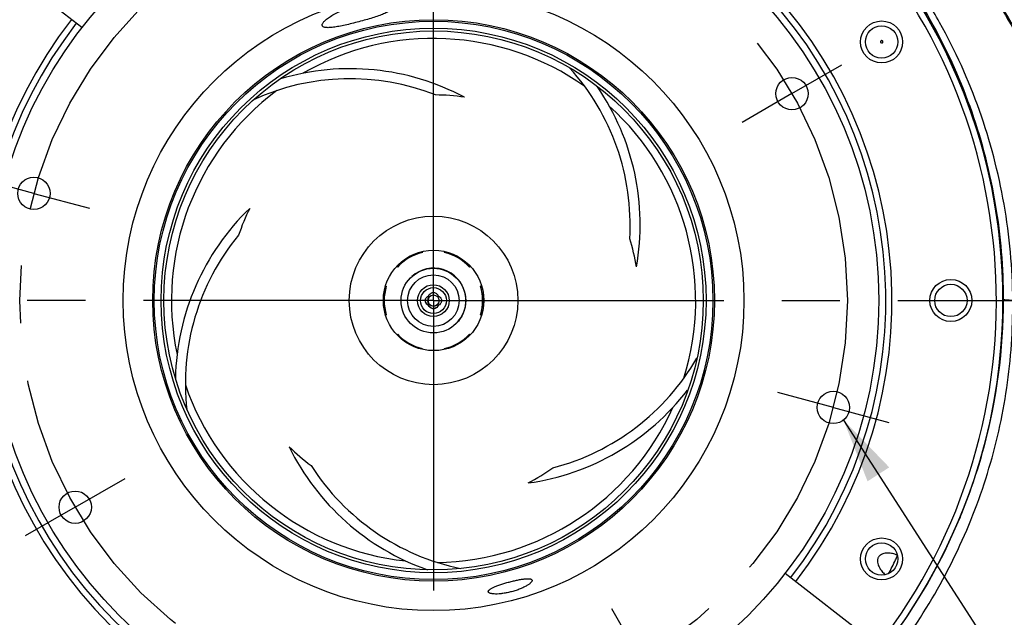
# Model space of a CAD drawing. Header units: inches. Extents: x 0 to 34, y 0 to 22.
# Tile 13 of 164: x 4.1 to 6.5, y 4.5 to 5.9. Entities that reach past the tile are written whole.
import ezdxf

# ---------------------------------------------------------------- set-up
doc = ezdxf.new("R2010")
doc.units = ezdxf.units.IN
doc.header["$LTSCALE"] = 1.87
doc.header["$MEASUREMENT"] = 0
doc.linetypes.add('CENTER', pattern=[0.6, 0.375, -0.075, 0.075, -0.075])
doc.layers.get('0').update_dxf_attribs({"linetype": 'CONTINUOUS'})
for name, color, linetype in [('3_ALL_AXES', 7, 'CONTINUOUS'), ('7_ALL_FEATURES', 7, 'CONTINUOUS'), ('94_3D_NOTES', 7, 'CONTINUOUS')]:
    doc.layers.add(name, color=color, linetype=linetype)
doc.styles.get("Standard").update_dxf_attribs({"font": 'txt', "width": 0.8})
doc.dimstyles.new('DIMSTYLE_1', dxfattribs={"dimtxt": 0.14, "dimasz": 0.156, "dimexe": 0.125, "dimexo": 0.0625, "dimgap": 0.07, "dimtad": 0, "dimtih": 1, "dimtoh": 1, "dimlfac": 4, "dimzin": 4, "dimdsep": 46, "dimtxsty": 'Standard', "dimblk": '_FILLED', "dimblk1": '_FILLED', "dimblk2": '_FILLED', "dimcen": 0.09, "dimadec": 0, "dimazin": 0, "dimtp": 0.001, "dimtm": 0.001, "dimtfac": 1, "dimtofl": 0, "dimtmove": 0, "dimatfit": 3, "dimldrblk": '_FILLED', "dimfxl": 0, "dimtolj": 1, "dimtzin": 4, "dimarcsym": 0})
doc.dimstyles.get("Standard").update_dxf_attribs({"dimtxt": 0.14, "dimasz": 0.156, "dimexe": 0.125, "dimexo": 0.0625, "dimgap": 0.09, "dimtad": 0, "dimtih": 1, "dimtoh": 1, "dimdec": 3, "dimzin": 4, "dimdsep": 46, "dimtxsty": 'Standard', "dimblk": '_FILLED', "dimblk1": '_FILLED', "dimblk2": '_FILLED', "dimcen": 0.09, "dimadec": 0, "dimazin": 0, "dimtol": 1, "dimtp": 0.001, "dimtm": 0.001, "dimtfac": 1, "dimtdec": 3, "dimtofl": 0, "dimtmove": 0, "dimatfit": 3, "dimldrblk": '_FILLED', "dimfxl": 0, "dimtolj": 1, "dimtzin": 4, "dimarcsym": 0})

# ---------------------------------------------------------------- blocks, each defined once
blk = doc.blocks.new('_FILLED')
at = {"color": 0, "linetype": 'ByBlock'}
blk.add_solid([(0, 0), (-1, 0.2), (-1, -0.2)], dxfattribs=at)
blk = doc.blocks.new('*D1')
at = {"color": 2, "linetype": 'Continuous'}
for p, q in [((4.1007, 7.7822), (2.6768, 7.7822)), ((2.8018, 7.7822), (2.8018, 6.6472)), ((2.8018, 5.2322), (2.8018, 6.1572)), ((2.9785, 5.2322), (2.6768, 5.2322))]:
    blk.add_line(p, q, dxfattribs=at)
at = {"color": 2, "linetype": 'Continuous', "xscale": 0.156, "yscale": 0.156, "zscale": 0.156}
for p, rotation in [((2.8018, 7.7822), 90), ((2.8018, 5.2322), 270)]:
    blk.add_blockref('_FILLED', p, dxfattribs=dict(at, rotation=rotation))
at = {"color": 2, "linetype": 'Continuous', "insert": (2.6898, 6.5772), "char_height": 0.14, "width": 0.784, "attachment_point": 2, "line_spacing_factor": 0.9}
blk.add_mtext('10.20\\P[259,1]', dxfattribs=at)
blk = doc.blocks.new('*D3')
at = {"color": 2, "linetype": 'Continuous'}
for p, q in [((9.1006, 6.5224), (9.1006, 2.0051)), ((5.1007, 3.11), (5.1007, 2.0051)), ((5.1007, 2.1301), (6.6387, 2.1301)), ((9.1006, 2.1301), (7.5627, 2.1301))]:
    blk.add_line(p, q, dxfattribs=at)
at = {"color": 2, "linetype": 'Continuous', "xscale": 0.156, "yscale": 0.156, "zscale": 0.156, "rotation": 180}
blk.add_blockref('_FILLED', (5.1007, 2.1301), dxfattribs=at)
at = {"color": 2, "linetype": 'Continuous', "xscale": 0.156, "yscale": 0.156, "zscale": 0.156}
blk.add_blockref('_FILLED', (9.1006, 2.1301), dxfattribs=at)
at = {"color": 2, "linetype": 'Continuous', "insert": (6.9887, 2.2001), "char_height": 0.14, "width": 0.784, "attachment_point": 2, "line_spacing_factor": 0.9}
blk.add_mtext('16.00\\P[406,4]', dxfattribs=at)
blk = doc.blocks.new('*D4')
at = {"color": 2, "linetype": 'Continuous'}
for p, q in [((5.1221, 11.8763), (1.8268, 11.8763)), ((1.9518, 11.8763), (1.9518, 8.6943)), ((1.9518, 5.2322), (1.9518, 8.2043)), ((2.9785, 5.2322), (1.8268, 5.2322))]:
    blk.add_line(p, q, dxfattribs=at)
at = {"color": 2, "linetype": 'Continuous', "xscale": 0.156, "yscale": 0.156, "zscale": 0.156}
for p, rotation in [((1.9518, 11.8763), 90), ((1.9518, 5.2322), 270)]:
    blk.add_blockref('_FILLED', p, dxfattribs=dict(at, rotation=rotation))
at = {"color": 2, "linetype": 'Continuous', "insert": (1.9518, 8.6243), "char_height": 0.14, "width": 0.56, "attachment_point": 2, "line_spacing_factor": 0.9}
blk.add_mtext('26.58\\P[675]', dxfattribs=at)
blk = doc.blocks.new('*D5')
at = {"color": 2, "linetype": 'Continuous'}
for p, q in [((5.1046, 11.8763), (1.1532, 11.8763)), ((1.2782, 11.8763), (1.2782, 4.9492)), ((1.2782, 2.6117), (1.2782, 4.4592)), ((4.9991, 2.6117), (1.1532, 2.6117))]:
    blk.add_line(p, q, dxfattribs=at)
at = {"color": 2, "linetype": 'Continuous', "xscale": 0.156, "yscale": 0.156, "zscale": 0.156}
for p, rotation in [((1.2782, 11.8763), 90), ((1.2782, 2.6117), 270)]:
    blk.add_blockref('_FILLED', p, dxfattribs=dict(at, rotation=rotation))
at = {"color": 2, "linetype": 'Continuous', "insert": (1.1662, 4.8792), "char_height": 0.14, "width": 0.784, "attachment_point": 2, "line_spacing_factor": 0.9}
blk.add_mtext('37.06\\P[941,3]', dxfattribs=at)
blk = doc.blocks.new('*D6')
at = {"color": 2, "linetype": 'Continuous'}
for p, q in [((3.0382, 5.0085), (3.0382, 2.0051)), ((5.1007, 3.11), (5.1007, 2.0051)), ((3.0382, 2.1301), (3.6075, 2.1301)), ((5.1007, 2.1301), (4.5315, 2.1301))]:
    blk.add_line(p, q, dxfattribs=at)
at = {"color": 2, "linetype": 'Continuous', "xscale": 0.156, "yscale": 0.156, "zscale": 0.156, "rotation": 180}
blk.add_blockref('_FILLED', (3.0382, 2.1301), dxfattribs=at)
at = {"color": 2, "linetype": 'Continuous', "xscale": 0.156, "yscale": 0.156, "zscale": 0.156}
blk.add_blockref('_FILLED', (5.1007, 2.1301), dxfattribs=at)
at = {"color": 2, "linetype": 'Continuous', "insert": (3.9015, 2.2001), "char_height": 0.14, "width": 0.784, "attachment_point": 2, "line_spacing_factor": 0.9}
blk.add_mtext('8.25\\P[209,6]', dxfattribs=at)

msp = doc.modelspace()

# ---------------------------------------------------------------- linework, layer by layer
at = {"color": 7, "linetype": 'Continuous'}
msp.add_line((6.3731, 4.7081), (6.3721, 4.7056), dxfattribs=at)
for centre in [(6.1833, 5.8572), (6.3507, 5.2322), (6.1833, 4.6072)]:
    msp.add_circle(centre, 0.0391, dxfattribs=at)
for centre, radius, start, end in [((5.1007, 5.2322), 1.3761, 337.6112, 105.0519), ((5.1007, 5.2322), 1.3761, 105.067, 158.8102), ((5.0997, 5.2354), 1.3783, 344.8831, 359.9465), ((5.1009, 5.2351), 1.3771, 337.4937, 344.882), ((5.1007, 5.2322), 1.3761, 220.0786, 337.4989), ((4.9796, 5.1943), 1.3706, 332.9544, 334.5397), ((4.9825, 5.1929), 1.3674, 334.5401, 334.9797)]:
    msp.add_arc(centre, radius, start, end, dxfattribs=at)
for points, knots in [([(6.2866, 6.1838), (6.3361, 6.1308), (6.4277, 6.0168), (6.5401, 5.8275), (6.6261, 5.6227), (6.6643, 5.4789), (6.6783, 5.4059)], [0, 0, 0, 0, 0.246585, 0.495645, 0.747008, 1, 1, 1, 1]), ([(6.2901, 6.1845), (6.3385, 6.1325), (6.4283, 6.0207), (6.5389, 5.8353), (6.6243, 5.635), (6.6629, 5.4943), (6.6773, 5.4228)], [0, 0, 0, 0, 0.246606, 0.495642, 0.746986, 1, 1, 1, 1]), ([(6.5003, 5.2322), (6.4997, 5.3102), (6.4856, 5.4663), (6.426, 5.6934), (6.3453, 5.8721), (6.2635, 6.0052), (6.217, 6.0681), (6.1926, 6.0985)], [0, 0, 0, 0, 0.249793, 0.499661, 0.749676, 0.874832, 1, 1, 1, 1]), ([(6.478, 5.2341), (6.4781, 5.311), (6.4653, 5.465), (6.4079, 5.6894), (6.3138, 5.9012), (6.2282, 6.03), (6.1804, 6.0903)], [0, 0, 0, 0, 0.24984, 0.499758, 0.749834, 1, 1, 1, 1]), ([(6.1818, 5.8597), (6.1813, 5.8593), (6.1806, 5.858), (6.181, 5.8559), (6.1826, 5.8545), (6.1841, 5.8545), (6.1847, 5.8547)], [0, 0, 0, 0, 0.249715, 0.500163, 0.750516, 1, 1, 1, 1]), ([(6.1847, 5.8547), (6.1852, 5.8548), (6.1859, 5.8553), (6.1866, 5.8564), (6.1868, 5.8577), (6.1864, 5.859), (6.1855, 5.86), (6.1843, 5.8605), (6.1829, 5.8604), (6.1821, 5.86), (6.1818, 5.8597)], [0, 0, 0, 0, 0.124455, 0.249559, 0.374725, 0.500156, 0.625498, 0.750539, 0.875539, 1, 1, 1, 1]), ([(6.255, 4.4326), (6.295, 4.491), (6.3663, 4.6138), (6.4442, 4.8121), (6.491, 5.0198), (6.5008, 5.1615), (6.5003, 5.2322)], [0, 0, 0, 0, 0.250017, 0.500058, 0.75007, 1, 1, 1, 1]), ([(6.5003, 5.2322), (6.4988, 5.2323), (6.4959, 5.2323), (6.4917, 5.2325), (6.4879, 5.2327), (6.4847, 5.2329), (6.482, 5.2332), (6.4802, 5.2334), (6.4791, 5.2336), (6.4786, 5.2338), (6.4782, 5.2339), (6.478, 5.2341), (6.478, 5.2341)], [0, 0, 0, 0, 0.201174, 0.38899, 0.557943, 0.70349, 0.822588, 0.912467, 0.945887, 0.971498, 0.989347, 1, 1, 1, 1]), ([(6.7049, 5.0582), (6.702, 4.9787), (6.6842, 4.8192), (6.6335, 4.6248), (6.5763, 4.4743), (6.5085, 4.3278), (6.4461, 4.2236), (6.3997, 4.1577)], [0, 0, 0, 0, 0.247826, 0.497765, 0.623315, 0.749008, 1, 1, 1, 1]), ([(6.706, 5.0383), (6.7022, 4.9605), (6.6831, 4.8046), (6.6322, 4.6147), (6.5758, 4.4676), (6.5092, 4.3245), (6.4484, 4.2226), (6.4033, 4.158)], [0, 0, 0, 0, 0.248097, 0.498178, 0.623726, 0.749354, 1, 1, 1, 1]), ([(6.2212, 4.6164), (6.2176, 4.6179), (6.21, 4.6203), (6.2001, 4.6215), (6.1921, 4.621), (6.186, 4.6196), (6.1813, 4.6172), (6.178, 4.6144), (6.176, 4.6118), (6.1745, 4.6088), (6.1734, 4.6046), (6.1734, 4.5993), (6.1749, 4.5933), (6.178, 4.5858), (6.1834, 4.5775), (6.1889, 4.5717), (6.1918, 4.5691)], [0, 0, 0, 0, 0.120884, 0.242784, 0.304743, 0.367859, 0.43295, 0.46624, 0.500021, 0.533829, 0.567128, 0.632217, 0.69534, 0.757302, 0.879188, 1, 1, 1, 1])]:
    msp.add_open_spline(points, degree=3, knots=knots, dxfattribs=at)
at = {"layer": '3_ALL_AXES', "color": 7, "linetype": 'CENTER'}
for p, q in [((5.1007, 5.2322), (5.1007, 7.292)), ((5.9668, 5.7322), (6.0872, 5.8018)), ((5.9668, 5.7322), (5.8463, 5.6627)), ((4.1348, 5.4911), (4.0004, 5.5271)), ((4.1348, 5.4911), (4.2692, 5.455)), ((5.1007, 5.2322), (3.041, 5.2322)), ((5.1007, 5.2322), (7.1605, 5.2322)), ((5.1007, 5.2322), (5.1007, 3.1725)), ((6.0667, 4.9734), (5.9323, 5.0094)), ((6.0667, 4.9734), (6.201, 4.9374)), ((4.2347, 4.7322), (4.3552, 4.8018)), ((4.2347, 4.7322), (4.1142, 4.6627)), ((5.6007, 4.3662), (5.5312, 4.4867))]:
    msp.add_line(p, q, dxfattribs=at)
at = {"layer": '3_ALL_AXES', "color": 7, "linetype": 'Continuous'}
for p, q in [((5.0843, 5.2403), (5.086, 5.2418)), ((5.086, 5.2418), (5.0886, 5.2435)), ((5.0886, 5.2435), (5.0907, 5.2414)), ((5.0889, 5.244), (5.0904, 5.2463)), ((5.0904, 5.2463), (5.0926, 5.2485)), ((5.0976, 5.2511), (5.1003, 5.2514)), ((5.1099, 5.2414), (5.1104, 5.2419)), ((5.1104, 5.2419), (5.112, 5.2435)), ((5.112, 5.2435), (5.1146, 5.2418)), ((5.0886, 5.2201), (5.0859, 5.2218)), ((5.089, 5.2205), (5.0864, 5.2222)), ((5.0904, 5.2173), (5.0886, 5.2201)), ((5.0907, 5.2222), (5.089, 5.2205)), ((5.0908, 5.2178), (5.089, 5.2205)), ((5.0911, 5.2226), (5.0906, 5.2221)), ((5.1003, 5.2122), (5.0976, 5.2125)), ((5.1034, 5.213), (5.1007, 5.2126)), ((5.1102, 5.2173), (5.1085, 5.2155)), ((5.112, 5.2201), (5.1099, 5.2222)), ((5.112, 5.2201), (5.1102, 5.2173)), ((5.1147, 5.2218), (5.1125, 5.2204)), ((5.1167, 5.2237), (5.1147, 5.2218))]:
    msp.add_line(p, q, dxfattribs=at)
at = {"layer": '3_ALL_AXES', "color": 7, "linetype": 'CENTER'}
msp.add_circle((5.1007, 5.2322), 1, dxfattribs=at)
at = {"layer": '3_ALL_AXES', "color": 7, "linetype": 'Continuous'}
for centre, radius in [((5.1007, 5.2322), 0.75), ((5.1007, 5.2322), 0.6787), ((5.1007, 5.2322), 0.675), ((6.1833, 5.8572), 0.0508), ((5.1007, 5.2322), 0.6584), ((5.1007, 5.2322), 0.6516), ((5.9668, 5.7322), 0.0391), ((4.1348, 5.4911), 0.0391), ((5.1007, 5.2322), 0.2037), ((5.1007, 5.2322), 0.1214), ((6.3507, 5.2322), 0.0508), ((5.1003, 5.2318), 0.0384), ((5.1003, 5.2318), 0.0313), ((5.1003, 5.2318), 0.0136), ((6.0667, 4.9734), 0.0391), ((4.2347, 4.7322), 0.0391), ((6.1833, 4.6072), 0.0508)]:
    msp.add_circle(centre, radius, dxfattribs=at)
for centre, radius, start, end in [((4.8989, 5.2042), 0.5883, 61.9903, 106.5898), ((5.0117, 5.4155), 0.564, 356.5496, 42.254), ((4.8989, 5.2042), 0.564, 68.5497, 114.4544), ((5.0117, 5.4155), 0.5883, 349.9903, 34.4705), ((5.1007, 5.2322), 0.4969, 81.3845, 89.4883), ((5.065, 5.0316), 0.5883, 133.9903, 178.8036), ((5.1007, 5.2322), 0.4969, 153.3845, 161.4883), ((5.065, 5.0316), 0.564, 140.5496, 186.5375), ((5.1007, 5.2322), 0.4969, 9.3845, 17.4883), ((5.1007, 5.2322), 0.0136, 149.6316, 304.3074), ((5.1051, 5.2349), 0.0186, 151.5295, 152.5187), ((5.1048, 5.2351), 0.0183, 150.6254, 151.5291), ((5.1003, 5.2402), 0.0112, 88.0184, 89.9968), ((5.1008, 5.2242), 0.0116, 256.4419, 267.9786), ((5.1007, 5.2238), 0.0112, 268.0184, 269.9968), ((5.1003, 5.2234), 0.0112, 270.005, 272.5185), ((5.1003, 5.2238), 0.0116, 272.5471, 283.5594), ((5.1034, 5.2366), 0.0186, 297.4813, 298.4569), ((5.1036, 5.2363), 0.0183, 298.4572, 299.374), ((5.2475, 5.3735), 0.564, 284.5496, 330.1781), ((5.2475, 5.3735), 0.5883, 277.9903, 322.4849), ((5.1007, 5.2322), 0.4969, 225.3845, 233.4883), ((5.2805, 5.1363), 0.5883, 205.9903, 250.6665), ((5.2805, 5.1363), 0.564, 212.5497, 258.2575), ((5.1007, 5.2322), 0.4969, 297.3845, 305.4883)]:
    msp.add_arc(centre, radius, start, end, dxfattribs=at)
for points, knots in [([(4.8317, 5.8968), (4.8315, 5.8974), (4.8315, 5.8989), (4.8322, 5.9012), (4.8337, 5.9038), (4.8359, 5.9065), (4.8388, 5.9095), (4.8425, 5.9126), (4.8468, 5.9158), (4.8537, 5.9205), (4.8639, 5.9262), (4.8778, 5.9328), (4.8934, 5.9387), (4.9044, 5.9421), (4.9101, 5.9436)], [0, 0, 0, 0, 0.020959, 0.045902, 0.076511, 0.113539, 0.157259, 0.20766, 0.26461, 0.327845, 0.471697, 0.635433, 0.813849, 1, 1, 1, 1]), ([(5.0015, 5.9423), (5.0016, 5.9417), (5.0017, 5.9403), (5.0008, 5.9382), (4.9992, 5.9362), (4.9968, 5.9341), (4.9936, 5.9319), (4.9897, 5.9297), (4.9851, 5.9274), (4.9777, 5.9241), (4.9669, 5.9201), (4.9525, 5.9153), (4.9367, 5.9106), (4.9258, 5.9076), (4.9202, 5.9061)], [0, 0, 0, 0, 0.020309, 0.043136, 0.071088, 0.105581, 0.147275, 0.196337, 0.252703, 0.316072, 0.461897, 0.628835, 0.810655, 1, 1, 1, 1]), ([(4.9202, 5.9061), (4.9146, 5.9046), (4.9036, 5.9017), (4.8876, 5.8979), (4.8727, 5.8948), (4.8614, 5.893), (4.8533, 5.8921), (4.8482, 5.8917), (4.8436, 5.8917), (4.8398, 5.892), (4.8367, 5.8926), (4.8342, 5.8936), (4.8325, 5.895), (4.8318, 5.8962), (4.8317, 5.8968)], [0, 0, 0, 0, 0.189343, 0.371162, 0.538099, 0.683926, 0.747295, 0.803661, 0.852724, 0.894418, 0.928912, 0.956864, 0.97969, 1, 1, 1, 1]), ([(5.0859, 5.2218), (5.0846, 5.2228), (5.0828, 5.2248), (5.0813, 5.2279), (5.0807, 5.2306), (5.0807, 5.2334), (5.0814, 5.236), (5.0826, 5.2384), (5.0837, 5.2397), (5.0843, 5.2403)], [0, 0, 0, 0, 0.238133, 0.363724, 0.4935, 0.625044, 0.754378, 0.879361, 1, 1, 1, 1]), ([(5.0864, 5.2222), (5.0851, 5.2232), (5.0834, 5.225), (5.0818, 5.228), (5.0812, 5.2306), (5.0811, 5.2333), (5.0817, 5.2359), (5.0828, 5.2383), (5.0838, 5.2397), (5.0843, 5.2403)], [0, 0, 0, 0, 0.237457, 0.362391, 0.491542, 0.622922, 0.752729, 0.878576, 1, 1, 1, 1]), ([(5.0926, 5.2485), (5.0933, 5.2491), (5.0949, 5.2502), (5.0967, 5.2508), (5.0976, 5.2511)], [0, 0, 0, 0, 0.490403, 1, 1, 1, 1]), ([(5.1007, 5.2514), (5.102, 5.2513), (5.1044, 5.2508), (5.1077, 5.249), (5.1102, 5.2465), (5.1115, 5.2445), (5.112, 5.2435)], [0, 0, 0, 0, 0.26521, 0.518807, 0.761737, 1, 1, 1, 1]), ([(5.1146, 5.2418), (5.1159, 5.2408), (5.1176, 5.239), (5.1192, 5.236), (5.1199, 5.2334), (5.1199, 5.2307), (5.1194, 5.2281), (5.1183, 5.2257), (5.1173, 5.2243), (5.1167, 5.2237)], [0, 0, 0, 0, 0.237457, 0.362391, 0.491542, 0.622922, 0.752729, 0.878576, 1, 1, 1, 1]), ([(5.0976, 5.2125), (5.0962, 5.2129), (5.0934, 5.2141), (5.0913, 5.2162), (5.0904, 5.2173)], [0, 0, 0, 0, 0.513443, 1, 1, 1, 1]), ([(5.098, 5.213), (5.0966, 5.2133), (5.0938, 5.2146), (5.0917, 5.2167), (5.0908, 5.2178)], [0, 0, 0, 0, 0.513392, 1, 1, 1, 1]), ([(5.1085, 5.2155), (5.1077, 5.2148), (5.106, 5.2136), (5.104, 5.2128), (5.103, 5.2125)], [0, 0, 0, 0, 0.489477, 1, 1, 1, 1]), ([(5.1084, 5.2155), (5.1077, 5.2149), (5.1061, 5.2139), (5.1043, 5.2132), (5.1034, 5.213)], [0, 0, 0, 0, 0.490403, 1, 1, 1, 1]), ([(5.2329, 4.5275), (5.2328, 4.5279), (5.2328, 4.5288), (5.2333, 4.5301), (5.2343, 4.5314), (5.2357, 4.5328), (5.2377, 4.5342), (5.2401, 4.5357), (5.2429, 4.5373), (5.2462, 4.5388), (5.2499, 4.5404), (5.2554, 4.5426), (5.2631, 4.5454), (5.2729, 4.5485), (5.2797, 4.5504), (5.2832, 4.5513)], [0, 0, 0, 0, 0.020365, 0.043543, 0.071962, 0.106883, 0.148897, 0.198175, 0.254593, 0.317914, 0.387711, 0.463392, 0.629797, 0.811181, 1, 1, 1, 1]), ([(5.2832, 4.5513), (5.2867, 4.5523), (5.2936, 4.554), (5.3036, 4.5562), (5.3116, 4.5577), (5.3175, 4.5585), (5.3215, 4.559), (5.3251, 4.5593), (5.3283, 4.5594), (5.3311, 4.5593), (5.3335, 4.559), (5.3355, 4.5585), (5.337, 4.5579), (5.3381, 4.557), (5.3385, 4.5562), (5.3387, 4.5559)], [0, 0, 0, 0, 0.188821, 0.370213, 0.536625, 0.612304, 0.682098, 0.745418, 0.801834, 0.851109, 0.893122, 0.928041, 0.956458, 0.979636, 1, 1, 1, 1]), ([(5.3387, 4.5559), (5.3388, 4.5555), (5.3388, 4.5546), (5.3383, 4.5531), (5.3374, 4.5516), (5.336, 4.55), (5.3341, 4.5482), (5.3309, 4.5456), (5.3257, 4.5423), (5.3183, 4.5384), (5.3096, 4.5345), (5.2998, 4.5309), (5.293, 4.5289), (5.2894, 4.5279)], [0, 0, 0, 0, 0.020766, 0.045253, 0.075319, 0.111814, 0.155093, 0.205201, 0.325193, 0.469432, 0.633862, 0.813143, 1, 1, 1, 1]), ([(5.2894, 4.5279), (5.2859, 4.527), (5.279, 4.5254), (5.2687, 4.5236), (5.2593, 4.5225), (5.2509, 4.5222), (5.2447, 4.5226), (5.2406, 4.5232), (5.2381, 4.5238), (5.2361, 4.5245), (5.2345, 4.5253), (5.2334, 4.5263), (5.233, 4.5271), (5.2329, 4.5275)], [0, 0, 0, 0, 0.186856, 0.366143, 0.530582, 0.674818, 0.794807, 0.844913, 0.888191, 0.924684, 0.954748, 0.979235, 1, 1, 1, 1])]:
    msp.add_open_spline(points, degree=3, knots=knots, dxfattribs=at)
at = {"layer": '7_ALL_FEATURES', "color": 7, "linetype": 'Continuous'}
for p, q in [((4.251, 5.8918), (4.0146, 6.0753)), ((5.0722, 5.3499), (5.0722, 5.3501)), ((5.073, 5.3504), (5.0735, 5.3477)), ((5.1277, 5.3506), (5.1271, 5.3477)), ((5.128, 5.3505), (5.1275, 5.3482)), ((5.1275, 5.3482), (5.1287, 5.3503)), ((5.0133, 5.313), (5.012, 5.3141)), ((5.0137, 5.3134), (5.0124, 5.3146)), ((5.1891, 5.3145), (5.1873, 5.313)), ((4.9851, 5.267), (4.9865, 5.2666)), ((5.2163, 5.2673), (5.2141, 5.2666)), ((4.9852, 5.1969), (4.9864, 5.1973)), ((4.9853, 5.1966), (4.9865, 5.197)), ((5.216, 5.1964), (5.2141, 5.197)), ((5.2162, 5.1969), (5.2145, 5.1975)), ((5.0124, 5.1499), (5.0133, 5.1506)), ((5.1873, 5.1506), (5.1886, 5.1495)), ((5.0731, 5.114), (5.0735, 5.1158)), ((5.1275, 5.1138), (5.1271, 5.1158)), ((5.128, 5.1139), (5.1276, 5.116)), ((5.9505, 4.5727), (6.1869, 4.3891))]:
    msp.add_line(p, q, dxfattribs=at)
for centre, radius in [((5.1007, 5.2322), 1.375), ((5.1007, 5.2322), 1.0757), ((5.1003, 5.2318), 0.0781), ((5.1003, 5.2318), 0.0623)]:
    msp.add_circle(centre, radius, dxfattribs=at)
for centre, radius, start, end in [((5.1007, 5.2322), 1.36, 322.1808, 127.9272), ((5.1007, 5.2322), 1.1077, 322.1808, 127.9518), ((5.1007, 5.2322), 1.0928, 322.1808, 127.9537), ((5.1007, 5.2322), 1.36, 142.1808, 307.9272), ((5.1007, 5.2322), 1.1077, 142.1808, 307.9518), ((5.1007, 5.2322), 1.0928, 142.1808, 307.9537), ((5.1007, 5.2322), 0.6334, 54.7671, 119.8949), ((5.1007, 5.2322), 0.6334, 126.7671, 191.8949), ((5.1007, 5.2322), 0.6334, 342.7671, 47.8949), ((5.1003, 5.2318), 0.119, 103.0055, 136.9945), ((5.1003, 5.2318), 0.119, 43.0055, 76.9945), ((5.1007, 5.2322), 0.119, 43.0055, 76.9945), ((5.1007, 5.2322), 0.0781, 312.1476, 132.6085), ((5.1003, 5.2318), 0.119, 163.0055, 196.9945), ((5.1003, 5.2318), 0.119, 343.0055, 16.9945), ((5.1007, 5.2322), 0.119, 343.0055, 16.8326), ((5.1003, 5.2318), 0.119, 223.0055, 256.9945), ((5.1003, 5.2318), 0.119, 283.0055, 316.9945), ((5.1007, 5.2322), 0.6334, 198.7671, 263.8949), ((5.1007, 5.2322), 0.6334, 270.7671, 335.8949)]:
    msp.add_arc(centre, radius, start, end, dxfattribs=at)

# ---------------------------------------------------------------- dimensions: what is measured, and where the dimension line sits
at = {"color": 2, "linetype": 'Continuous'}
for base, p1, p2, angle, picture, middle in [((1.2782, 2.6117), (5.1671, 11.8763), (5.0616, 2.6117), 270, '*D5', (1.2782, 4.7042)), ((1.9518, 5.2322), (5.1846, 11.8763), (3.041, 5.2322), 270, '*D4', (1.9518, 8.4493)), ((2.8018, 7.7822), (3.041, 5.2322), (4.1632, 7.7822), 90, '*D1', (2.8018, 6.4022)), ((3.0382, 2.1301), (5.1007, 3.1725), (3.0382, 5.071), 180, '*D6', (4.0695, 2.0251))]:
    dim = msp.add_linear_dim(base=base, p1=p1, p2=p2, angle=angle, dimstyle='DIMSTYLE_1', dxfattribs=at)
    dim.commit()
    dim.dimension.update_dxf_attribs({"geometry": picture, "text_midpoint": middle, "dimtype": 160})
dim = msp.add_linear_dim(base=(9.1006, 2.1301), p1=(5.1007, 3.1725), p2=(9.1006, 6.5849), dimstyle='DIMSTYLE_1', dxfattribs=at)
dim.commit()
dim.dimension.update_dxf_attribs({"geometry": '*D3', "text_midpoint": (7.1007, 2.0251), "dimtype": 160})

# ---------------------------------------------------------------- leaders
at = {"layer": '94_3D_NOTES', "color": 2, "linetype": 'Continuous', "annotation_type": 0, "has_hookline": 1, "hookline_direction": 1, "text_width": 2.2053}
msp.add_leader([(6.0913, 4.943), (6.5491, 4.2306), (6.7291, 4.2306)], dimstyle='Standard', override={"dimtad": 0}, dxfattribs=at)

doc.saveas('drawing.dxf')
